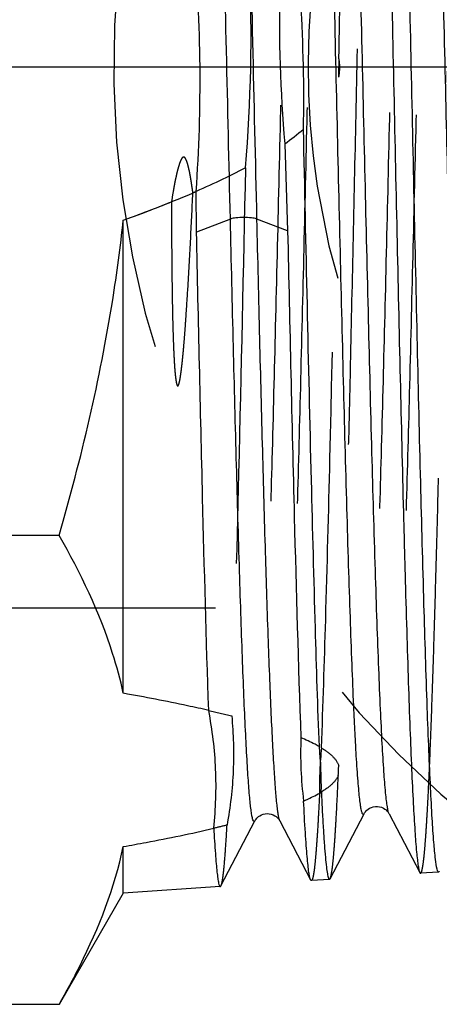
# Model space of a CAD drawing. Header units: millimetres. Extents: x 435 to 565, y 480 to 520.
# Tile 3 of 11: x 526 to 533, y 485 to 501. Entities that reach past the tile are written whole.
import ezdxf

# ---------------------------------------------------------------- set-up
doc = ezdxf.new("R2010")
doc.units = ezdxf.units.MM
doc.header["$LTSCALE"] = 65.185185
doc.linetypes.add('CENTER', pattern=[0.6, 0.375, -0.075, 0.075, -0.075])
doc.linetypes.add('HIDDEN', pattern=[0.2, 0.1, -0.1])
for name, color, linetype in [('ACHSEN_S', 7, 'CONTINUOUS'), ('KONST.EL_MIT_GEO', 7, 'CONTINUOUS'), ('KURVEN', 7, 'CONTINUOUS')]:
    doc.layers.add(name, color=color, linetype=linetype)

msp = doc.modelspace()

# ---------------------------------------------------------------- linework, layer by layer
at = {"layer": 'ACHSEN_S', "color": 2, "linetype": 'CENTER'}
msp.add_line((435.23, 500), (564.77, 500), dxfattribs=at)
at = {"layer": 'KONST.EL_MIT_GEO', "color": 7, "linetype": 'CONTINUOUS'}
for p, q in [((530.586, 498.734), (530.633, 497.299)), ((529.135, 497.279), (529.129, 497.948)), ((527.93, 489.687), (527.93, 497.476)), ((529.691, 497.494), (529.135, 497.279)), ((530.633, 497.299), (530.129, 497.494)), ((526.873, 492.284), (519.137, 492.284)), ((529.537, 486.516), (530.095, 487.586)), ((530.507, 487.586), (531.012, 486.616)), ((531.333, 486.635), (531.891, 487.705)), ((532.302, 487.705), (532.808, 486.735)), ((527.93, 486.399), (527.93, 487.164)), ((531.322, 486.624), (531.024, 486.604)), ((533.118, 486.743), (532.82, 486.724)), ((529.526, 486.505), (527.93, 486.399)), ((527.93, 486.399), (526.873, 484.567)), ((526.873, 484.567), (519.137, 484.567))]:
    msp.add_line(p, q, dxfattribs=at)
at = {"layer": 'KONST.EL_MIT_GEO', "color": 8, "linetype": 'HIDDEN'}
msp.add_line((542.484, 491.09), (515.73, 491.09), dxfattribs=at)
at = {"layer": 'KONST.EL_MIT_GEO', "color": 7, "linetype": 'CONTINUOUS'}
for points in [[(531.891, 487.706), (531.893, 487.71), (531.897, 487.717), (531.904, 487.727), (531.912, 487.738), (531.923, 487.751), (531.938, 487.765), (531.958, 487.781), (531.983, 487.796), (532.011, 487.809), (532.043, 487.819), (532.078, 487.825), (532.112, 487.825), (532.147, 487.82), (532.18, 487.81), (532.209, 487.797), (532.233, 487.782), (532.253, 487.767), (532.268, 487.752), (532.28, 487.739), (532.289, 487.728), (532.295, 487.718), (532.3, 487.71), (532.302, 487.705)], [(530.095, 487.586), (530.096, 487.588), (530.1, 487.596), (530.106, 487.605), (530.114, 487.616), (530.125, 487.629), (530.139, 487.642), (530.156, 487.657), (530.177, 487.671), (530.202, 487.684), (530.231, 487.696), (530.262, 487.703), (530.296, 487.707), (530.331, 487.705), (530.364, 487.698), (530.394, 487.687), (530.422, 487.672), (530.445, 487.657), (530.463, 487.642), (530.477, 487.628), (530.487, 487.616), (530.495, 487.605), (530.501, 487.597), (530.505, 487.589), (530.507, 487.586)]]:
    msp.add_lwpolyline(points, dxfattribs=at)
for centre, radius, start, end in [((503.323, 499.778), 25.87, 355.9436, 5.0773), ((556.374, 500.878), 25.877, 179.0121, 184.7521), ((505.095, 499.469), 25.804, 358.9024, 3.5429), ((537.326, 488.71), 6.479, 177.8245, 187.0638), ((524.725, 488.16), 6.463, 359.1298, 5.7633)]:
    msp.add_arc(centre, radius, start, end, dxfattribs=at)
at = {"layer": 'KONST.EL_MIT_GEO', "color": 8, "linetype": 'HIDDEN'}
for centre, radius, start, end in [((504.067, 500.532), 25.965, 355.1562, 2.4057), ((557.158, 499.432), 25.691, 178.439, 179.1109), ((520.975, 516.975), 20.701, 289.6301, 291.9774), ((537.618, 488.141), 6.461, 174.247, 180.8598), ((525.039, 488.691), 6.438, 356.8269, 358.2751)]:
    msp.add_arc(centre, radius, start, end, dxfattribs=at)
for points, knots in [([(532.22, 513.316), (532.214, 513.317), (532.203, 513.299), (532.195, 513.268), (532.182, 513.211), (532.172, 513.135), (532.16, 513.037), (532.144, 512.862), (532.124, 512.591), (532.101, 512.203), (532.078, 511.734), (532.055, 511.187), (532.032, 510.565), (532.009, 509.873), (531.977, 508.824), (531.937, 507.375), (531.892, 505.498), (531.846, 503.475), (531.8, 501.36), (531.754, 499.208), (531.708, 497.077), (531.649, 494.437), (531.579, 491.585), (531.513, 489.425), (531.474, 488.497)], [0, 0, 0, 0, 0.000627, 0.002016, 0.004263, 0.007382, 0.011374, 0.016236, 0.028538, 0.044215, 0.063164, 0.08526, 0.110358, 0.13829, 0.168872, 0.237155, 0.313395, 0.395573, 0.481509, 0.568928, 0.655517, 0.738985, 0.88788, 1, 1, 1, 1]), ([(531.476, 500.132), (531.494, 500.97), (531.529, 502.616), (531.583, 505.007), (531.628, 506.902), (531.665, 508.306), (531.692, 509.253), (531.719, 510.117), (531.746, 510.89), (531.772, 511.564), (531.799, 512.134), (531.825, 512.595), (531.848, 512.909), (531.868, 513.102), (531.881, 513.203), (531.894, 513.274), (531.904, 513.312), (531.91, 513.325)], [0, 0, 0, 0, 0.190583, 0.373927, 0.543458, 0.621116, 0.693091, 0.758734, 0.817454, 0.868726, 0.912087, 0.947151, 0.973609, 0.98354, 0.991246, 0.996724, 1, 1, 1, 1]), ([(532.82, 486.724), (532.827, 486.724), (532.84, 486.751), (532.85, 486.795), (532.864, 486.876), (532.877, 486.984), (532.891, 487.124), (532.904, 487.293), (532.918, 487.492), (532.937, 487.815), (532.961, 488.289), (532.988, 488.938), (533.015, 489.691), (533.043, 490.54), (533.07, 491.477), (533.098, 492.494), (533.125, 493.581), (533.162, 495.141), (533.208, 497.185), (533.263, 499.696), (533.317, 502.219), (533.371, 504.657), (533.418, 506.596), (533.455, 508.036), (533.483, 509.01), (533.51, 509.899), (533.538, 510.694), (533.565, 511.39), (533.592, 511.978), (533.616, 512.398), (533.636, 512.677), (533.649, 512.842), (533.663, 512.976), (533.676, 513.08), (533.689, 513.153), (533.699, 513.192), (533.706, 513.205)], [0, 0, 0, 0, 0.000809, 0.002669, 0.005664, 0.009803, 0.015081, 0.021489, 0.029013, 0.037638, 0.058107, 0.082707, 0.111212, 0.143356, 0.17884, 0.217334, 0.258477, 0.301887, 0.393864, 0.489832, 0.586206, 0.679383, 0.765878, 0.805594, 0.842451, 0.876104, 0.906235, 0.932564, 0.954842, 0.972863, 0.980223, 0.98646, 0.991562, 0.995518, 0.998326, 1, 1, 1, 1]), ([(530.993, 512.354), (530.991, 512.358), (530.988, 512.364), (530.978, 512.368), (530.97, 512.36), (530.959, 512.338), (530.947, 512.291), (530.934, 512.214), (530.921, 512.106), (530.907, 511.97), (530.893, 511.804), (530.879, 511.611), (530.865, 511.389), (530.851, 511.139), (530.837, 510.863), (530.818, 510.442), (530.794, 509.855), (530.766, 509.08), (530.738, 508.217), (530.7, 506.916), (530.653, 505.139), (530.598, 502.875), (530.543, 500.499), (530.488, 498.104), (530.433, 495.781), (530.378, 493.619), (530.331, 491.957), (530.292, 490.769), (530.264, 490.005), (530.237, 489.338), (530.209, 488.772), (530.182, 488.314), (530.158, 488.002), (530.138, 487.81), (530.125, 487.709), (530.111, 487.637), (530.101, 487.599), (530.095, 487.586)], [0, 0, 0, 0, 0.000484, 0.000782, 0.001134, 0.001719, 0.003726, 0.006901, 0.011253, 0.016778, 0.023466, 0.031302, 0.040267, 0.050341, 0.061499, 0.073716, 0.101203, 0.132537, 0.167416, 0.205503, 0.289806, 0.382201, 0.479135, 0.576882, 0.671688, 0.759917, 0.838188, 0.872635, 0.903506, 0.930507, 0.95338, 0.971909, 0.985921, 0.991194, 0.995296, 0.998227, 1, 1, 1, 1]), ([(531.405, 512.354), (531.398, 512.341), (531.388, 512.303), (531.374, 512.231), (531.361, 512.13), (531.34, 511.936), (531.316, 511.623), (531.289, 511.163), (531.262, 510.596), (531.234, 509.926), (531.206, 509.16), (531.167, 507.969), (531.12, 506.303), (531.065, 504.138), (531.01, 501.813), (530.955, 499.417), (530.9, 497.043), (530.845, 494.782), (530.798, 493.008), (530.76, 491.71), (530.732, 490.849), (530.705, 490.077), (530.681, 489.491), (530.661, 489.072), (530.647, 488.797), (530.633, 488.548), (530.62, 488.327), (530.606, 488.134), (530.592, 487.969), (530.578, 487.833), (530.565, 487.726), (530.552, 487.649), (530.54, 487.602), (530.53, 487.581), (530.521, 487.573), (530.511, 487.577), (530.509, 487.583), (530.507, 487.586)], [0, 0, 0, 0, 0.001781, 0.004725, 0.008846, 0.014141, 0.028212, 0.046814, 0.069771, 0.096864, 0.127831, 0.162375, 0.240827, 0.329199, 0.424092, 0.521856, 0.618737, 0.711016, 0.795155, 0.833149, 0.867932, 0.89917, 0.926566, 0.938739, 0.949857, 0.959893, 0.968824, 0.976629, 0.98329, 0.988793, 0.993127, 0.99629, 0.998289, 0.998872, 0.999223, 0.999519, 1, 1, 1, 1]), ([(532.789, 512.235), (532.787, 512.238), (532.784, 512.244), (532.774, 512.249), (532.765, 512.241), (532.755, 512.219), (532.743, 512.173), (532.73, 512.097), (532.717, 511.99), (532.703, 511.856), (532.689, 511.692), (532.675, 511.5), (532.661, 511.281), (532.647, 511.034), (532.633, 510.76), (532.614, 510.344), (532.59, 509.763), (532.562, 508.996), (532.534, 508.141), (532.496, 506.853), (532.449, 505.094), (532.394, 502.852), (532.339, 500.5), (532.284, 498.127), (532.229, 495.826), (532.174, 493.685), (532.127, 492.038), (532.088, 490.861), (532.06, 490.104), (532.033, 489.443), (532.005, 488.882), (531.978, 488.428), (531.954, 488.119), (531.934, 487.928), (531.921, 487.827), (531.907, 487.756), (531.897, 487.718), (531.891, 487.706)], [0, 0, 0, 0, 0.00049, 0.000792, 0.001144, 0.001725, 0.003723, 0.006888, 0.011231, 0.016747, 0.023425, 0.03125, 0.040206, 0.05027, 0.061419, 0.073627, 0.101095, 0.132412, 0.167276, 0.205349, 0.289628, 0.382006, 0.478931, 0.576677, 0.671491, 0.759735, 0.83803, 0.872492, 0.903379, 0.930398, 0.95329, 0.971839, 0.985874, 0.991158, 0.995272, 0.998215, 1, 1, 1, 1]), ([(533.2, 512.235), (533.193, 512.222), (533.183, 512.184), (533.17, 512.112), (533.156, 512.011), (533.136, 511.82), (533.112, 511.509), (533.085, 511.053), (533.057, 510.491), (533.03, 509.827), (533.002, 509.068), (532.963, 507.888), (532.916, 506.237), (532.861, 504.092), (532.806, 501.789), (532.751, 499.416), (532.696, 497.065), (532.641, 494.826), (532.594, 493.07), (532.556, 491.785), (532.528, 490.933), (532.5, 490.168), (532.476, 489.589), (532.457, 489.174), (532.443, 488.902), (532.429, 488.656), (532.415, 488.437), (532.401, 488.246), (532.388, 488.083), (532.374, 487.949), (532.36, 487.843), (532.347, 487.767), (532.335, 487.721), (532.325, 487.7), (532.317, 487.692), (532.307, 487.696), (532.304, 487.702), (532.302, 487.705)], [0, 0, 0, 0, 0.001794, 0.00475, 0.008883, 0.014191, 0.028285, 0.046909, 0.069887, 0.097, 0.127986, 0.162546, 0.241025, 0.329417, 0.424319, 0.522085, 0.618956, 0.711217, 0.79533, 0.833308, 0.868073, 0.899292, 0.926667, 0.93883, 0.949937, 0.959963, 0.968883, 0.976676, 0.983326, 0.988818, 0.993142, 0.996294, 0.998283, 0.998862, 0.999212, 0.999512, 1, 1, 1, 1]), ([(531.19, 488.788), (531.217, 489.492), (531.267, 491.08), (531.362, 494.76), (531.425, 497.738), (531.47, 499.83)], [0, 0, 0, 0, 0.191192, 0.43149, 1, 1, 1, 1]), ([(529.074, 497.925), (529.071, 497.953), (529.063, 498.011), (529.05, 498.098), (529.036, 498.184), (529.02, 498.27), (529.001, 498.355), (528.982, 498.425), (528.963, 498.473), (528.949, 498.498), (528.936, 498.512), (528.921, 498.516), (528.907, 498.51), (528.895, 498.497), (528.883, 498.478), (528.871, 498.452), (528.857, 498.418), (528.839, 498.362), (528.82, 498.292), (528.8, 498.207), (528.782, 498.122), (528.765, 498.036), (528.745, 497.921), (528.731, 497.835), (528.723, 497.777)], [0, 0, 0, 0, 0.062518, 0.125036, 0.187553, 0.25007, 0.312583, 0.375079, 0.406318, 0.421938, 0.437476, 0.445262, 0.453049, 0.468624, 0.484247, 0.499875, 0.531127, 0.562385, 0.624897, 0.687413, 0.749931, 0.812448, 0.874966, 1, 1, 1, 1]), ([(529.939, 498.34), (529.904, 496.664), (529.838, 493.655), (529.759, 490.647), (529.713, 489.315)], [0, 0, 0, 0, 0.557075, 1, 1, 1, 1]), ([(528.723, 497.777), (528.723, 497.512), (528.724, 497.115), (528.729, 496.588), (528.733, 496.261), (528.738, 496.002), (528.742, 495.808), (528.748, 495.616), (528.753, 495.456), (528.758, 495.329), (528.763, 495.234), (528.768, 495.139), (528.774, 495.045), (528.78, 494.967), (528.787, 494.905), (528.791, 494.866), (528.796, 494.835), (528.8, 494.812), (528.804, 494.789), (528.809, 494.77), (528.815, 494.756), (528.821, 494.746), (528.83, 494.748), (528.835, 494.755), (528.841, 494.767), (528.847, 494.786), (528.853, 494.809), (528.858, 494.832), (528.864, 494.863), (528.87, 494.902), (528.877, 494.949), (528.885, 495.012), (528.895, 495.09), (528.905, 495.185), (528.914, 495.279), (528.926, 495.406), (528.939, 495.566), (528.953, 495.758), (528.971, 496.016), (529, 496.472), (529.037, 497.13), (529.062, 497.659), (529.074, 497.925)], [0, 0, 0, 0, 0.127747, 0.190991, 0.253738, 0.284906, 0.315927, 0.346794, 0.377498, 0.392787, 0.408032, 0.423231, 0.438385, 0.453489, 0.461023, 0.468544, 0.472299, 0.476052, 0.479801, 0.48355, 0.485429, 0.487352, 0.488291, 0.489328, 0.491236, 0.495052, 0.498849, 0.502642, 0.506432, 0.514012, 0.521597, 0.529188, 0.544393, 0.559635, 0.574914, 0.590231, 0.620979, 0.651877, 0.682921, 0.745422, 0.871904, 1, 1, 1, 1]), ([(529.713, 489.315), (529.742, 489.016), (529.759, 488.413), (529.69, 487.814), (529.637, 487.518)], [0, 0, 0, 0, 0.498896, 1, 1, 1, 1]), ([(531.19, 488.788), (531.254, 488.749), (531.367, 488.67), (531.455, 488.556), (531.474, 488.497)], [0, 0, 0, 0, 0.548452, 1, 1, 1, 1]), ([(531.467, 488.335), (531.443, 488.275), (531.345, 488.162), (531.226, 488.083), (531.158, 488.044)], [0, 0, 0, 0, 0.453096, 1, 1, 1, 1]), ([(531.333, 486.635), (531.342, 486.652), (531.353, 486.706), (531.37, 486.807), (531.385, 486.954), (531.402, 487.146), (531.418, 487.382), (531.442, 487.783), (531.457, 488.106), (531.467, 488.335)], [0, 0, 0, 0, 0.033865, 0.094014, 0.180644, 0.293577, 0.43248, 0.596896, 1, 1, 1, 1]), ([(531.158, 488.044), (531.153, 487.933), (531.142, 487.726), (531.126, 487.436), (531.109, 487.189), (531.093, 486.986), (531.077, 486.826), (531.062, 486.712), (531.047, 486.644), (531.036, 486.613), (531.028, 486.605), (531.024, 486.604)], [0, 0, 0, 0, 0.228785, 0.428862, 0.599526, 0.740247, 0.850596, 0.930304, 0.979402, 0.992828, 1, 1, 1, 1]), ([(529.537, 486.516), (529.543, 486.527), (529.552, 486.561), (529.564, 486.623), (529.576, 486.711), (529.594, 486.879), (529.615, 487.15), (529.629, 487.384), (529.637, 487.518)], [0, 0, 0, 0, 0.038524, 0.101637, 0.189694, 0.302677, 0.602793, 1, 1, 1, 1])]:
    msp.add_open_spline(points, degree=3, knots=knots, dxfattribs=at)
at = {"layer": 'KONST.EL_MIT_GEO', "color": 7, "linetype": 'CONTINUOUS'}
for points, knots in [([(531.947, 513.286), (531.96, 513.232), (531.979, 513.082), (532.005, 512.8), (532.03, 512.406), (532.057, 511.902), (532.083, 511.292), (532.121, 510.287), (532.166, 508.814), (532.218, 506.828), (532.271, 504.6), (532.324, 502.211), (532.377, 499.745), (532.43, 497.288), (532.483, 494.928), (532.528, 493.06), (532.564, 491.676), (532.591, 490.743), (532.618, 489.893), (532.644, 489.132), (532.671, 488.468), (532.697, 487.907), (532.724, 487.454), (532.747, 487.145), (532.766, 486.955), (532.779, 486.855), (532.792, 486.785), (532.802, 486.748), (532.808, 486.735)], [0, 0, 0, 0, 0.006346, 0.017017, 0.03194, 0.050988, 0.073999, 0.10077, 0.164622, 0.2403, 0.325136, 0.416139, 0.510093, 0.603677, 0.693581, 0.776622, 0.814637, 0.849857, 0.881971, 0.910692, 0.935767, 0.956972, 0.974121, 0.987066, 0.991927, 0.995702, 0.998388, 1, 1, 1, 1]), ([(533.093, 486.79), (533.079, 486.843), (533.061, 486.991), (533.035, 487.27), (533.009, 487.663), (532.983, 488.165), (532.956, 488.773), (532.918, 489.778), (532.873, 491.25), (532.82, 493.236), (532.768, 495.464), (532.715, 497.852), (532.662, 500.318), (532.609, 502.773), (532.556, 505.131), (532.511, 506.996), (532.474, 508.377), (532.447, 509.308), (532.421, 510.157), (532.394, 510.915), (532.368, 511.577), (532.341, 512.137), (532.315, 512.589), (532.292, 512.897), (532.273, 513.086), (532.26, 513.185), (532.247, 513.255), (532.238, 513.292), (532.231, 513.305)], [0, 0, 0, 0, 0.006236, 0.016824, 0.031688, 0.050702, 0.073701, 0.100479, 0.164393, 0.240175, 0.325133, 0.416253, 0.510302, 0.603948, 0.693873, 0.776895, 0.814889, 0.850082, 0.882163, 0.910849, 0.935887, 0.957057, 0.974175, 0.987093, 0.991944, 0.995711, 0.998391, 1, 1, 1, 1]), ([(529.691, 497.494), (529.67, 498.418), (529.627, 500.268), (529.565, 502.998), (529.513, 505.214), (529.47, 506.889), (529.439, 508.034), (529.408, 509.086), (529.377, 510.032), (529.346, 510.861), (529.316, 511.563), (529.289, 512.066), (529.268, 512.399), (529.252, 512.595), (529.237, 512.755), (529.223, 512.878), (529.208, 512.963), (529.197, 513.009), (529.189, 513.024)], [0, 0, 0, 0, 0.17845, 0.357103, 0.527156, 0.606352, 0.680376, 0.748352, 0.809481, 0.863054, 0.90846, 0.94519, 0.960172, 0.972844, 0.983175, 0.991144, 0.996744, 1, 1, 1, 1]), ([(530.129, 497.494), (530.106, 498.464), (530.062, 500.403), (529.997, 503.256), (529.942, 505.561), (529.897, 507.288), (529.864, 508.455), (529.832, 509.513), (529.804, 510.321), (529.781, 510.903), (529.765, 511.287), (529.749, 511.636), (529.733, 511.947), (529.717, 512.221), (529.701, 512.455), (529.685, 512.649), (529.669, 512.803), (529.656, 512.907), (529.644, 512.968), (529.636, 513), (529.628, 513.02), (529.621, 513.035), (529.608, 513.035), (529.605, 513.027), (529.603, 513.024)], [0, 0, 0, 0, 0.18686, 0.373464, 0.549711, 0.630981, 0.706234, 0.774492, 0.834878, 0.861876, 0.886627, 0.909056, 0.929094, 0.946679, 0.961761, 0.974297, 0.984254, 0.991613, 0.994317, 0.996376, 0.997804, 0.998649, 0.999165, 1, 1, 1, 1]), ([(531.891, 487.705), (531.889, 487.702), (531.886, 487.696), (531.876, 487.692), (531.867, 487.7), (531.857, 487.721), (531.845, 487.768), (531.832, 487.845), (531.819, 487.952), (531.805, 488.087), (531.791, 488.252), (531.777, 488.445), (531.763, 488.665), (531.749, 488.914), (531.735, 489.189), (531.716, 489.607), (531.692, 490.191), (531.664, 490.962), (531.636, 491.821), (531.598, 493.116), (531.551, 494.884), (531.496, 497.137), (531.441, 499.501), (531.386, 501.884), (531.331, 504.196), (531.276, 506.348), (531.229, 508.003), (531.19, 509.185), (531.162, 509.945), (531.135, 510.61), (531.107, 511.173), (531.08, 511.629), (531.056, 511.94), (531.036, 512.131), (531.023, 512.232), (531.009, 512.303), (530.999, 512.341), (530.993, 512.354)], [0, 0, 0, 0, 0.000487, 0.000787, 0.001139, 0.001722, 0.003724, 0.006895, 0.011242, 0.016763, 0.023446, 0.031277, 0.040237, 0.050306, 0.06146, 0.073672, 0.101151, 0.132476, 0.167348, 0.205429, 0.289721, 0.382108, 0.479038, 0.576785, 0.671595, 0.759832, 0.838114, 0.872568, 0.903447, 0.930456, 0.953338, 0.971877, 0.985899, 0.991177, 0.995285, 0.998221, 1, 1, 1, 1]), ([(532.302, 487.705), (532.296, 487.719), (532.285, 487.757), (532.272, 487.828), (532.259, 487.929), (532.238, 488.122), (532.214, 488.434), (532.187, 488.892), (532.16, 489.457), (532.132, 490.124), (532.104, 490.886), (532.065, 492.071), (532.018, 493.73), (531.963, 495.885), (531.908, 498.199), (531.853, 500.583), (531.798, 502.946), (531.743, 505.196), (531.696, 506.961), (531.658, 508.253), (531.63, 509.109), (531.602, 509.877), (531.579, 510.46), (531.559, 510.877), (531.545, 511.151), (531.531, 511.398), (531.517, 511.618), (531.504, 511.81), (531.49, 511.974), (531.476, 512.109), (531.463, 512.215), (531.449, 512.292), (531.438, 512.338), (531.427, 512.36), (531.419, 512.368), (531.409, 512.364), (531.406, 512.358), (531.405, 512.354)], [0, 0, 0, 0, 0.001787, 0.004736, 0.008863, 0.014164, 0.028245, 0.046857, 0.069824, 0.096926, 0.127902, 0.162453, 0.240918, 0.329299, 0.424197, 0.521962, 0.618839, 0.71111, 0.795237, 0.833224, 0.867998, 0.899228, 0.926614, 0.938782, 0.949895, 0.959926, 0.968852, 0.976651, 0.983307, 0.988805, 0.993134, 0.996292, 0.998286, 0.998867, 0.999218, 0.999516, 1, 1, 1, 1]), ([(533.687, 487.825), (533.685, 487.821), (533.682, 487.815), (533.672, 487.811), (533.663, 487.819), (533.653, 487.84), (533.641, 487.886), (533.628, 487.962), (533.615, 488.068), (533.601, 488.202), (533.587, 488.364), (533.573, 488.555), (533.559, 488.774), (533.545, 489.019), (533.531, 489.291), (533.512, 489.705), (533.488, 490.284), (533.46, 491.047), (533.432, 491.897), (533.394, 493.179), (533.347, 494.929), (533.292, 497.16), (533.237, 499.501), (533.182, 501.862), (533.127, 504.151), (533.072, 506.283), (533.025, 507.922), (532.986, 509.093), (532.958, 509.846), (532.931, 510.505), (532.903, 511.063), (532.876, 511.515), (532.852, 511.823), (532.832, 512.013), (532.819, 512.113), (532.805, 512.184), (532.795, 512.222), (532.789, 512.235)], [0, 0, 0, 0, 0.000492, 0.000796, 0.001148, 0.001728, 0.003724, 0.006887, 0.011226, 0.016739, 0.023414, 0.031236, 0.040188, 0.050249, 0.061395, 0.073599, 0.101061, 0.132372, 0.167229, 0.205297, 0.289566, 0.381936, 0.478855, 0.576599, 0.671413, 0.759663, 0.837965, 0.872432, 0.903326, 0.930351, 0.953251, 0.971809, 0.985853, 0.991142, 0.995261, 0.998209, 1, 1, 1, 1]), ([(531.156, 488.809), (531.13, 489.459), (531.084, 490.92), (530.995, 494.309), (530.936, 497.047), (530.895, 498.975)], [0, 0, 0, 0, 0.191999, 0.431248, 1, 1, 1, 1]), ([(526.873, 492.284), (527.24, 493.557), (527.648, 495.284), (527.883, 497.037), (527.93, 497.476)], [0, 0, 0, 0, 0.749898, 1, 1, 1, 1]), ([(530.129, 497.494), (530.1, 497.505), (530.026, 497.516), (529.91, 497.523), (529.794, 497.516), (529.72, 497.505), (529.691, 497.494)], [0, 0, 0, 0, 0.211299, 0.5, 0.788701, 1, 1, 1, 1]), ([(530.095, 487.586), (530.092, 487.581), (530.082, 487.567), (530.063, 487.594), (530.055, 487.629), (530.042, 487.691), (530.03, 487.775), (530.018, 487.883), (530.005, 488.015), (529.993, 488.17), (529.98, 488.348), (529.963, 488.63), (529.941, 489.038), (529.916, 489.59), (529.891, 490.223), (529.866, 490.932), (529.832, 492.014), (529.789, 493.51), (529.74, 495.444), (529.708, 496.795), (529.691, 497.494)], [0, 0, 0, 0, 0.001755, 0.003511, 0.00737, 0.013566, 0.022135, 0.033075, 0.046373, 0.062006, 0.079948, 0.100164, 0.147262, 0.202939, 0.266764, 0.338243, 0.416821, 0.592787, 0.789208, 1, 1, 1, 1]), ([(530.507, 487.586), (530.501, 487.597), (530.492, 487.626), (530.481, 487.681), (530.47, 487.756), (530.453, 487.899), (530.433, 488.128), (530.41, 488.464), (530.387, 488.879), (530.363, 489.37), (530.34, 489.933), (530.307, 490.818), (530.267, 492.074), (530.221, 493.734), (530.174, 495.565), (530.144, 496.837), (530.129, 497.494)], [0, 0, 0, 0, 0.003563, 0.009184, 0.016896, 0.026701, 0.052545, 0.086567, 0.128544, 0.178194, 0.235182, 0.299118, 0.44605, 0.614988, 0.801329, 1, 1, 1, 1]), ([(530.633, 497.299), (530.668, 495.729), (530.73, 492.948), (530.807, 490.168), (530.852, 488.956)], [0, 0, 0, 0, 0.564329, 1, 1, 1, 1]), ([(529.335, 489.405), (529.295, 490.574), (529.225, 493.199), (529.166, 495.823), (529.135, 497.279)], [0, 0, 0, 0, 0.445492, 1, 1, 1, 1]), ([(527.93, 489.687), (527.882, 489.909), (527.638, 490.815), (527.228, 491.669), (526.873, 492.284)], [0, 0, 0, 0, 0.242092, 1, 1, 1, 1]), ([(529.335, 489.405), (529.219, 489.432), (528.753, 489.534), (528.284, 489.624), (527.93, 489.687)], [0, 0, 0, 0, 0.247535, 1, 1, 1, 1]), ([(529.417, 487.465), (529.452, 487.787), (529.474, 488.439), (529.396, 489.086), (529.335, 489.405)], [0, 0, 0, 0, 0.49881, 1, 1, 1, 1]), ([(531.156, 488.809), (531.132, 488.822), (531.034, 488.876), (530.931, 488.923), (530.852, 488.956)], [0, 0, 0, 0, 0.240702, 1, 1, 1, 1]), ([(530.897, 487.914), (530.923, 487.925), (531.022, 487.97), (531.119, 488.019), (531.188, 488.061)], [0, 0, 0, 0, 0.259141, 1, 1, 1, 1]), ([(531.188, 488.061), (531.193, 487.95), (531.203, 487.742), (531.22, 487.452), (531.236, 487.204), (531.253, 487.001), (531.269, 486.842), (531.284, 486.729), (531.299, 486.661), (531.31, 486.632), (531.318, 486.624), (531.322, 486.624)], [0, 0, 0, 0, 0.229934, 0.430836, 0.601991, 0.742859, 0.852996, 0.932133, 0.980316, 0.993199, 1, 1, 1, 1]), ([(531.012, 486.616), (531.005, 486.63), (530.995, 486.671), (530.981, 486.75), (530.967, 486.864), (530.953, 487.01), (530.939, 487.19), (530.918, 487.495), (530.905, 487.74), (530.897, 487.914)], [0, 0, 0, 0, 0.036135, 0.097705, 0.184992, 0.297913, 0.43623, 0.599628, 1, 1, 1, 1]), ([(527.93, 487.164), (528.056, 487.186), (528.553, 487.278), (529.049, 487.379), (529.417, 487.465)], [0, 0, 0, 0, 0.252342, 1, 1, 1, 1]), ([(529.417, 487.465), (529.425, 487.325), (529.437, 487.13), (529.456, 486.891), (529.47, 486.755), (529.482, 486.65), (529.496, 486.572), (529.506, 486.53), (529.519, 486.504), (529.526, 486.505)], [0, 0, 0, 0, 0.431592, 0.602425, 0.742787, 0.852439, 0.931287, 0.979617, 1, 1, 1, 1]), ([(526.873, 484.567), (526.994, 484.777), (527.44, 485.6), (527.785, 486.485), (527.93, 487.164)], [0, 0, 0, 0, 0.259029, 1, 1, 1, 1]), ([(533.118, 486.743), (533.112, 486.743), (533.1, 486.762), (533.096, 486.778), (533.093, 486.79)], [0, 0, 0, 0, 0.307708, 1, 1, 1, 1]), ([(533.129, 486.755), (533.128, 486.753), (533.125, 486.748), (533.121, 486.744), (533.118, 486.743)], [0, 0, 0, 0, 0.342263, 1, 1, 1, 1]), ([(531.024, 486.604), (531.023, 486.604), (531.018, 486.606), (531.015, 486.611), (531.012, 486.616)], [0, 0, 0, 0, 0.180068, 1, 1, 1, 1]), ([(531.322, 486.624), (531.323, 486.624), (531.328, 486.626), (531.331, 486.631), (531.333, 486.635)], [0, 0, 0, 0, 0.180303, 1, 1, 1, 1]), ([(532.808, 486.735), (532.809, 486.733), (532.812, 486.728), (532.817, 486.723), (532.82, 486.724)], [0, 0, 0, 0, 0.349488, 1, 1, 1, 1]), ([(529.526, 486.505), (529.527, 486.505), (529.532, 486.507), (529.535, 486.512), (529.537, 486.516)], [0, 0, 0, 0, 0.180329, 1, 1, 1, 1])]:
    msp.add_open_spline(points, degree=3, knots=knots, dxfattribs=at)
at = {"layer": 'KONST.EL_MIT_GEO', "color": 8, "linetype": 'HIDDEN'}
for points in [[(531.476, 500.132), (531.491, 500.032), (531.489, 499.929), (531.47, 499.83)], [(529.939, 498.34), (529.658, 498.188), (529.368, 498.052), (529.074, 497.925)], [(529.335, 489.406), (529.461, 489.377), (529.587, 489.346), (529.713, 489.315)], [(529.637, 487.518), (529.564, 487.499), (529.49, 487.482), (529.417, 487.465)]]:
    msp.add_open_spline(points, degree=3, dxfattribs=at)
at = {"layer": 'KONST.EL_MIT_GEO', "color": 7, "linetype": 'CONTINUOUS'}
for points in [[(530.586, 498.734), (530.692, 498.809), (530.796, 498.889), (530.895, 498.975)], [(527.93, 497.476), (528.334, 497.621), (528.735, 497.776), (529.129, 497.948)]]:
    msp.add_open_spline(points, degree=3, dxfattribs=at)
at = {"layer": 'KURVEN', "color": 40, "linetype": 'CONTINUOUS'}
msp.add_line((527.77, 500), (559.77, 500), dxfattribs=at)
at = {"layer": 'KURVEN', "color": 8, "linetype": 'HIDDEN'}
for radius, start, end in [(16, 126.6855, 235.3144), (12.8, 108.2355, 251.1744)]:
    msp.add_arc((543.77, 500), radius, start, end, dxfattribs=at)

doc.saveas('drawing.dxf')
